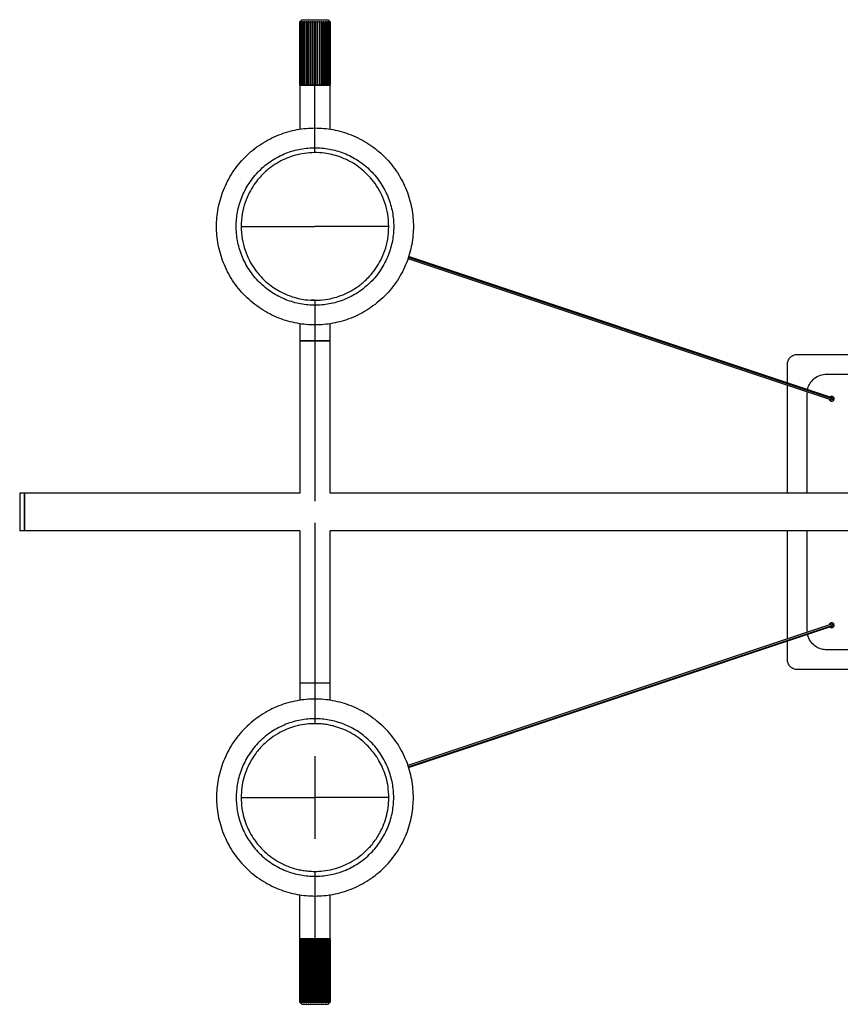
# Paper-space layout '_Posterior' of a CAD drawing. Header units: millimetres. Extents: x 81 to 1281, y -234 to 266.
# Tile 1 of 4: x 81 to 498, y -234 to 266. Entities that reach past the tile are written whole.
import ezdxf

# ---------------------------------------------------------------- set-up
doc = ezdxf.new("R2010")
doc.units = ezdxf.units.MM

psp = doc.layouts.new('_Posterior')

# ---------------------------------------------------------------- linework, layer by layer
at = {"color": 7, "linetype": 'Continuous', "lineweight": 25}
for p, q in [((223.25, 264.89), (224.36, 266)), ((225.88, 232.79), (225.88, 265.11)), ((226.76, 232.79), (226.76, 265.11)), ((227.73, 232.79), (227.73, 265.11)), ((228.78, 232.79), (228.78, 265.11)), ((229.88, 232.79), (229.88, 265.11)), ((231, 198.48), (231, 265.11)), ((232.12, 232.79), (232.12, 265.11)), ((233.22, 232.79), (233.22, 265.11)), ((234.27, 232.79), (234.27, 265.11)), ((235.24, 232.79), (235.24, 265.11)), ((236.12, 232.79), (236.12, 265.11)), ((238.75, 264.89), (237.64, 266)), ((223.25, 264.89), (223.25, 210.31)), ((223.26, 264.89), (223.26, 232.79)), ((223.29, 232.79), (223.29, 264.89)), ((223.4, 264.89), (223.4, 232.79)), ((223.5, 232.79), (223.5, 264.89)), ((223.71, 264.89), (223.71, 232.79)), ((223.87, 232.79), (223.87, 264.89)), ((224.18, 264.89), (224.18, 232.79)), ((224.4, 232.79), (224.4, 264.89)), ((224.81, 264.89), (224.81, 232.79)), ((225.08, 232.79), (225.08, 264.89)), ((225.57, 264.89), (225.57, 232.79)), ((225.89, 232.79), (225.89, 264.89)), ((226.46, 264.89), (226.46, 232.79)), ((226.82, 232.79), (226.82, 264.89)), ((227.44, 264.89), (227.44, 232.79)), ((227.84, 232.79), (227.84, 264.89)), ((228.51, 264.89), (228.51, 232.79)), ((228.93, 232.79), (228.93, 264.89)), ((229.63, 264.89), (229.63, 232.79)), ((230.06, 232.79), (230.06, 264.89)), ((230.78, 264.89), (230.78, 232.79)), ((231.22, 232.79), (231.22, 264.89)), ((231.94, 264.89), (231.94, 232.79)), ((232.37, 232.79), (232.37, 264.89)), ((233.07, 264.89), (233.07, 232.79)), ((233.49, 232.79), (233.49, 264.89)), ((234.16, 264.89), (234.16, 232.79)), ((234.56, 232.79), (234.56, 264.89)), ((235.18, 264.89), (235.18, 232.79)), ((235.54, 232.79), (235.54, 264.89)), ((236.11, 264.89), (236.11, 232.79)), ((236.43, 232.79), (236.43, 264.89)), ((236.92, 264.89), (236.92, 232.79)), ((237.19, 232.79), (237.19, 264.89)), ((237.6, 264.89), (237.6, 232.79)), ((237.82, 232.79), (237.82, 264.89)), ((238.13, 264.89), (238.13, 232.79)), ((238.29, 232.79), (238.29, 264.89)), ((238.5, 264.89), (238.5, 232.79)), ((238.6, 232.79), (238.6, 264.89)), ((238.71, 264.89), (238.71, 232.79)), ((238.74, 232.79), (238.74, 264.89)), ((238.75, 210.31), (238.75, 264.89)), ((223.25, 232.79), (223.32, 232.79)), ((223.39, 232.79), (223.53, 232.79)), ((238.45, 232.79), (238.6, 232.79)), ((238.71, 232.79), (238.75, 232.79)), ((278.38, 145.36), (494, 73.49)), ((493.66, 73.97), (278.49, 145.7)), ((278.18, 144.75), (493.39, 73.01)), ((231, 123.5), (229.13, 123.64)), ((231, 123.52), (231, 21.49)), ((223.25, 111.69), (223.25, 25.5)), ((238.75, 25.5), (238.75, 111.69)), ((476, 96), (673.25, 96)), ((471, 81.53), (471, 91)), ((491, 86), (673.25, 86)), ((471, 25.5), (471, 80.48)), ((481, 76), (481.15, 77.09)), ((481, 25.5), (481, 76)), ((493.49, 73), (493.39, 73.02)), ((223.25, 25.5), (81, 25.5)), ((673.25, 25.5), (238.75, 25.5)), ((231, 10.51), (231, -91.5)), ((223.25, 6.5), (81, 6.5)), ((223.25, 6.5), (223.25, -79.69)), ((238.75, -79.69), (238.75, 6.5)), ((673.25, 6.5), (238.75, 6.5)), ((471, -48.48), (471, 6.5)), ((481, -44), (481, 6.5)), ((493.39, -41.01), (278.18, -112.75)), ((278.38, -113.36), (494, -41.49)), ((278.49, -113.7), (493.61, -41.99)), ((481.18, -45.08), (481, -44)), ((493.49, -41), (493.39, -41.02)), ((493.5, -40.25), (493.5, -41.03)), ((493.5, -42.75), (493.5, -42.02)), ((471, -59), (471, -49.52)), ((673.25, -54), (491, -54)), ((673.25, -64), (476, -64)), ((231, -108), (231, -150)), ((231, -166.47), (231, -233.11)), ((223.25, -232.89), (223.25, -178.31)), ((238.75, -232.89), (238.75, -178.31)), ((223.29, -200.79), (223.25, -200.79)), ((223.26, -232.89), (223.26, -200.79)), ((223.29, -200.79), (223.29, -232.89)), ((223.53, -200.79), (223.39, -200.79)), ((223.4, -232.89), (223.4, -200.79)), ((223.5, -200.79), (223.5, -232.89)), ((223.71, -232.89), (223.71, -200.79)), ((223.87, -200.79), (223.87, -232.89)), ((224.18, -232.89), (224.18, -200.79)), ((224.4, -200.79), (224.4, -232.89)), ((224.81, -232.89), (224.81, -200.79)), ((225.08, -200.79), (225.08, -232.89)), ((225.57, -232.89), (225.57, -200.79)), ((225.88, -200.79), (225.88, -233.11)), ((225.89, -200.79), (225.89, -232.89)), ((226.46, -232.89), (226.46, -200.79)), ((226.76, -200.79), (226.76, -233.11)), ((226.82, -200.79), (226.82, -232.89)), ((227.44, -232.89), (227.44, -200.79)), ((227.73, -200.79), (227.73, -233.11)), ((227.84, -200.79), (227.84, -232.89)), ((228.51, -232.89), (228.51, -200.79)), ((228.78, -200.79), (228.78, -233.11)), ((228.93, -200.79), (228.93, -232.89)), ((229.63, -232.89), (229.63, -200.79)), ((229.88, -200.79), (229.88, -233.11)), ((230.06, -200.79), (230.06, -232.89)), ((230.78, -232.89), (230.78, -200.79)), ((231.22, -200.79), (231.22, -232.89)), ((231.94, -232.89), (231.94, -200.79)), ((232.12, -200.79), (232.12, -233.11)), ((232.37, -200.79), (232.37, -232.89)), ((233.07, -232.89), (233.07, -200.79)), ((233.22, -200.79), (233.22, -233.11)), ((233.49, -200.79), (233.49, -232.89)), ((234.16, -232.89), (234.16, -200.79)), ((234.27, -200.79), (234.27, -233.11)), ((234.56, -200.79), (234.56, -232.89)), ((235.18, -232.89), (235.18, -200.79)), ((235.24, -200.79), (235.24, -233.11)), ((235.54, -200.79), (235.54, -232.89)), ((236.11, -232.89), (236.11, -200.79)), ((236.12, -200.79), (236.12, -233.11)), ((236.14, -200.79), (236.12, -200.79)), ((236.43, -200.79), (236.43, -232.89)), ((236.92, -232.89), (236.92, -200.79)), ((237.19, -200.79), (237.19, -232.89)), ((237.6, -232.89), (237.6, -200.79)), ((237.82, -200.79), (237.82, -232.89)), ((238.13, -232.89), (238.13, -200.79)), ((238.29, -200.79), (238.29, -232.89)), ((238.6, -200.79), (238.45, -200.79)), ((238.5, -232.89), (238.5, -200.79)), ((238.6, -200.79), (238.6, -232.89)), ((238.75, -200.79), (238.67, -200.79)), ((238.71, -232.89), (238.71, -200.79)), ((238.74, -200.79), (238.74, -232.89)), ((223.25, -232.89), (224.36, -234)), ((238.75, -232.89), (237.64, -234))]:
    psp.add_line(p, q, dxfattribs=at)
at = {"color": 7, "linetype": 'Continuous', "lineweight": 25, "flags": 128}
for points in [[(193.5, 161), (193.5, 161)], [(193.5, -129), (193.5, -129)]]:
    psp.add_lwpolyline(points, dxfattribs=at)
at = {"color": 7, "linetype": 'Continuous', "lineweight": 25}
for points in [[(223.26, 264.89), (223.34, 264.97), (223.41, 265.04), (223.49, 265.11)], [(223.49, 265.11), (223.43, 265.04), (223.36, 264.97), (223.29, 264.89)], [(223.4, 264.89), (223.49, 264.97), (223.57, 265.04), (223.66, 265.11)], [(223.66, 265.11), (223.61, 265.04), (223.55, 264.97), (223.5, 264.89)], [(223.71, 264.89), (223.8, 264.97), (223.9, 265.04), (223.99, 265.11)], [(223.99, 265.11), (223.95, 265.04), (223.91, 264.97), (223.87, 264.89)], [(224.18, 264.89), (224.28, 264.97), (224.38, 265.04), (224.48, 265.11)], [(224.48, 265.11), (224.45, 265.04), (224.43, 264.97), (224.4, 264.89)], [(224.81, 264.89), (224.91, 264.97), (225.01, 265.04), (225.11, 265.11)], [(225.11, 265.11), (225.1, 265.04), (225.09, 264.97), (225.08, 264.89)], [(225.57, 264.89), (225.67, 264.97), (225.78, 265.04), (225.88, 265.11)], [(225.88, 265.11), (225.88, 265.04), (225.89, 264.97), (225.89, 264.89)], [(226.46, 264.89), (226.56, 264.97), (226.66, 265.04), (226.76, 265.11)], [(226.76, 265.11), (226.78, 265.04), (226.8, 264.97), (226.82, 264.89)], [(227.44, 264.89), (227.54, 264.97), (227.64, 265.04), (227.73, 265.11)], [(227.73, 265.11), (227.77, 265.04), (227.8, 264.97), (227.84, 264.89)], [(228.51, 264.89), (228.6, 264.97), (228.69, 265.04), (228.78, 265.11)], [(228.78, 265.11), (228.83, 265.04), (228.88, 264.97), (228.93, 264.89)], [(229.63, 264.89), (229.71, 264.97), (229.79, 265.04), (229.88, 265.11)], [(229.88, 265.11), (229.94, 265.04), (230, 264.97), (230.06, 264.89)], [(230.78, 264.89), (230.85, 264.97), (230.93, 265.04), (231, 265.11)], [(231, 265.11), (231.07, 265.04), (231.15, 264.97), (231.22, 264.89)], [(231.94, 264.89), (232, 264.97), (232.06, 265.04), (232.12, 265.11)], [(232.12, 265.11), (232.21, 265.04), (232.29, 264.97), (232.37, 264.89)], [(233.07, 264.89), (233.12, 264.97), (233.17, 265.04), (233.22, 265.11)], [(233.22, 265.11), (233.31, 265.04), (233.4, 264.97), (233.49, 264.89)], [(234.16, 264.89), (234.2, 264.97), (234.23, 265.04), (234.27, 265.11)], [(234.27, 265.11), (234.36, 265.04), (234.46, 264.97), (234.56, 264.89)], [(235.18, 264.89), (235.2, 264.97), (235.22, 265.04), (235.24, 265.11)], [(235.24, 265.11), (235.34, 265.04), (235.44, 264.97), (235.54, 264.89)], [(236.11, 264.89), (236.11, 264.97), (236.12, 265.04), (236.12, 265.11)], [(236.12, 265.11), (236.22, 265.04), (236.33, 264.97), (236.43, 264.89)], [(236.89, 265.11), (236.99, 265.04), (237.09, 264.97), (237.19, 264.89)], [(236.92, 264.89), (236.91, 264.97), (236.9, 265.04), (236.89, 265.11)], [(237.52, 265.11), (237.62, 265.04), (237.72, 264.97), (237.82, 264.89)], [(237.6, 264.89), (237.57, 264.97), (237.55, 265.04), (237.52, 265.11)], [(238.01, 265.11), (238.1, 265.04), (238.2, 264.97), (238.29, 264.89)], [(238.13, 264.89), (238.09, 264.97), (238.05, 265.04), (238.01, 265.11)], [(238.34, 265.11), (238.43, 265.04), (238.51, 264.97), (238.6, 264.89)], [(238.5, 264.89), (238.45, 264.97), (238.39, 265.04), (238.34, 265.11)], [(238.51, 265.11), (238.59, 265.04), (238.66, 264.97), (238.74, 264.89)], [(238.71, 264.89), (238.64, 264.97), (238.57, 265.04), (238.51, 265.11)], [(223.25, 264.89), (223.25, 264.89), (223.25, 264.89), (223.26, 264.89)], [(223.29, 264.89), (223.32, 264.89), (223.35, 264.89), (223.4, 264.89)], [(223.5, 264.89), (223.56, 264.89), (223.63, 264.89), (223.71, 264.89)], [(223.87, 264.89), (223.96, 264.89), (224.07, 264.89), (224.18, 264.89)], [(224.4, 264.89), (224.53, 264.89), (224.66, 264.89), (224.81, 264.89)], [(225.08, 264.89), (225.23, 264.89), (225.4, 264.89), (225.57, 264.89)], [(225.89, 264.89), (226.07, 264.89), (226.26, 264.89), (226.46, 264.89)], [(226.82, 264.89), (227.02, 264.89), (227.23, 264.89), (227.44, 264.89)], [(227.84, 264.89), (228.06, 264.89), (228.28, 264.89), (228.51, 264.89)], [(228.93, 264.89), (229.16, 264.89), (229.39, 264.89), (229.63, 264.89)], [(230.06, 264.89), (230.3, 264.89), (230.54, 264.89), (230.78, 264.89)], [(231.22, 264.89), (231.46, 264.89), (231.7, 264.89), (231.94, 264.89)], [(232.37, 264.89), (232.61, 264.89), (232.84, 264.89), (233.07, 264.89)], [(233.49, 264.89), (233.72, 264.89), (233.94, 264.89), (234.16, 264.89)], [(234.56, 264.89), (234.77, 264.89), (234.98, 264.89), (235.18, 264.89)], [(235.54, 264.89), (235.74, 264.89), (235.93, 264.89), (236.11, 264.89)], [(236.43, 264.89), (236.6, 264.89), (236.77, 264.89), (236.92, 264.89)], [(237.19, 264.89), (237.34, 264.89), (237.47, 264.89), (237.6, 264.89)], [(237.82, 264.89), (237.93, 264.89), (238.04, 264.89), (238.13, 264.89)], [(238.29, 264.89), (238.37, 264.89), (238.44, 264.89), (238.5, 264.89)], [(238.6, 264.89), (238.65, 264.89), (238.68, 264.89), (238.71, 264.89)], [(238.74, 264.89), (238.75, 264.89), (238.75, 264.89), (238.75, 264.89)], [(223.4, 232.79), (223.35, 232.79), (223.32, 232.79), (223.29, 232.79)], [(223.71, 232.79), (223.63, 232.79), (223.56, 232.79), (223.5, 232.79)], [(224.18, 232.79), (224.07, 232.79), (223.96, 232.79), (223.87, 232.79)], [(224.81, 232.79), (224.66, 232.79), (224.53, 232.79), (224.4, 232.79)], [(225.57, 232.79), (225.4, 232.79), (225.23, 232.79), (225.08, 232.79)], [(226.46, 232.79), (226.26, 232.79), (226.07, 232.79), (225.89, 232.79)], [(227.44, 232.79), (227.23, 232.79), (227.02, 232.79), (226.82, 232.79)], [(228.51, 232.79), (228.28, 232.79), (228.06, 232.79), (227.84, 232.79)], [(229.63, 232.79), (229.39, 232.79), (229.16, 232.79), (228.93, 232.79)], [(230.78, 232.79), (230.54, 232.79), (230.3, 232.79), (230.06, 232.79)], [(231.94, 232.79), (231.7, 232.79), (231.46, 232.79), (231.22, 232.79)], [(233.07, 232.79), (232.84, 232.79), (232.61, 232.79), (232.37, 232.79)], [(234.16, 232.79), (233.94, 232.79), (233.72, 232.79), (233.49, 232.79)], [(235.18, 232.79), (234.98, 232.79), (234.77, 232.79), (234.56, 232.79)], [(236.11, 232.79), (235.93, 232.79), (235.74, 232.79), (235.54, 232.79)], [(236.92, 232.79), (236.77, 232.79), (236.6, 232.79), (236.43, 232.79)], [(237.6, 232.79), (237.47, 232.79), (237.34, 232.79), (237.19, 232.79)], [(238.13, 232.79), (238.04, 232.79), (237.93, 232.79), (237.82, 232.79)], [(238.5, 232.79), (238.44, 232.79), (238.37, 232.79), (238.29, 232.79)], [(238.71, 232.79), (238.68, 232.79), (238.65, 232.79), (238.6, 232.79)], [(223.4, -200.79), (223.35, -200.79), (223.32, -200.79), (223.29, -200.79)], [(223.71, -200.79), (223.63, -200.79), (223.56, -200.79), (223.5, -200.79)], [(224.18, -200.79), (224.07, -200.79), (223.96, -200.79), (223.87, -200.79)], [(224.81, -200.79), (224.66, -200.79), (224.53, -200.79), (224.4, -200.79)], [(225.57, -200.79), (225.4, -200.79), (225.23, -200.79), (225.08, -200.79)], [(226.46, -200.79), (226.26, -200.79), (226.07, -200.79), (225.89, -200.79)], [(227.44, -200.79), (227.23, -200.79), (227.02, -200.79), (226.82, -200.79)], [(228.51, -200.79), (228.28, -200.79), (228.06, -200.79), (227.84, -200.79)], [(229.63, -200.79), (229.39, -200.79), (229.16, -200.79), (228.93, -200.79)], [(230.78, -200.79), (230.54, -200.79), (230.3, -200.79), (230.06, -200.79)], [(231.94, -200.79), (231.7, -200.79), (231.46, -200.79), (231.22, -200.79)], [(233.07, -200.79), (232.84, -200.79), (232.61, -200.79), (232.37, -200.79)], [(234.16, -200.79), (233.94, -200.79), (233.72, -200.79), (233.49, -200.79)], [(235.18, -200.79), (234.98, -200.79), (234.77, -200.79), (234.56, -200.79)], [(236.11, -200.79), (235.93, -200.79), (235.74, -200.79), (235.54, -200.79)], [(236.92, -200.79), (236.77, -200.79), (236.6, -200.79), (236.43, -200.79)], [(237.6, -200.79), (237.47, -200.79), (237.34, -200.79), (237.19, -200.79)], [(238.13, -200.79), (238.04, -200.79), (237.93, -200.79), (237.82, -200.79)], [(238.5, -200.79), (238.44, -200.79), (238.37, -200.79), (238.29, -200.79)], [(238.71, -200.79), (238.68, -200.79), (238.65, -200.79), (238.6, -200.79)], [(223.25, -232.89), (223.25, -232.89), (223.25, -232.89), (223.26, -232.89)], [(223.26, -232.89), (223.34, -232.97), (223.41, -233.04), (223.49, -233.11)], [(223.49, -233.11), (223.43, -233.04), (223.36, -232.97), (223.29, -232.89)], [(223.29, -232.89), (223.32, -232.89), (223.35, -232.89), (223.4, -232.89)], [(223.4, -232.89), (223.49, -232.97), (223.57, -233.04), (223.66, -233.11)], [(223.66, -233.11), (223.61, -233.04), (223.55, -232.97), (223.5, -232.89)], [(223.5, -232.89), (223.56, -232.89), (223.63, -232.89), (223.71, -232.89)], [(223.71, -232.89), (223.8, -232.97), (223.9, -233.04), (223.99, -233.11)], [(223.99, -233.11), (223.95, -233.04), (223.91, -232.97), (223.87, -232.89)], [(223.87, -232.89), (223.96, -232.89), (224.07, -232.89), (224.18, -232.89)], [(224.18, -232.89), (224.28, -232.97), (224.38, -233.04), (224.48, -233.11)], [(224.48, -233.11), (224.45, -233.04), (224.43, -232.97), (224.4, -232.89)], [(224.4, -232.89), (224.53, -232.89), (224.66, -232.89), (224.81, -232.89)], [(224.81, -232.89), (224.91, -232.97), (225.01, -233.04), (225.11, -233.11)], [(225.11, -233.11), (225.1, -233.04), (225.09, -232.97), (225.08, -232.89)], [(225.08, -232.89), (225.23, -232.89), (225.4, -232.89), (225.57, -232.89)], [(225.57, -232.89), (225.67, -232.97), (225.78, -233.04), (225.88, -233.11)], [(225.88, -233.11), (225.88, -233.04), (225.89, -232.97), (225.89, -232.89)], [(225.89, -232.89), (226.07, -232.89), (226.26, -232.89), (226.46, -232.89)], [(226.46, -232.89), (226.56, -232.97), (226.66, -233.04), (226.76, -233.11)], [(226.76, -233.11), (226.78, -233.04), (226.8, -232.97), (226.82, -232.89)], [(226.82, -232.89), (227.02, -232.89), (227.23, -232.89), (227.44, -232.89)], [(227.44, -232.89), (227.54, -232.97), (227.64, -233.04), (227.73, -233.11)], [(227.73, -233.11), (227.77, -233.04), (227.8, -232.97), (227.84, -232.89)], [(227.84, -232.89), (228.06, -232.89), (228.28, -232.89), (228.51, -232.89)], [(228.51, -232.89), (228.6, -232.97), (228.69, -233.04), (228.78, -233.11)], [(228.78, -233.11), (228.83, -233.04), (228.88, -232.97), (228.93, -232.89)], [(228.93, -232.89), (229.16, -232.89), (229.39, -232.89), (229.63, -232.89)], [(229.63, -232.89), (229.71, -232.97), (229.79, -233.04), (229.88, -233.11)], [(229.88, -233.11), (229.94, -233.04), (230, -232.97), (230.06, -232.89)], [(230.06, -232.89), (230.3, -232.89), (230.54, -232.89), (230.78, -232.89)], [(230.78, -232.89), (230.85, -232.97), (230.93, -233.04), (231, -233.11)], [(231, -233.11), (231.07, -233.04), (231.15, -232.97), (231.22, -232.89)], [(231.22, -232.89), (231.46, -232.89), (231.7, -232.89), (231.94, -232.89)], [(231.94, -232.89), (232, -232.97), (232.06, -233.04), (232.12, -233.11)], [(232.12, -233.11), (232.21, -233.04), (232.29, -232.97), (232.37, -232.89)], [(232.37, -232.89), (232.61, -232.89), (232.84, -232.89), (233.07, -232.89)], [(233.07, -232.89), (233.12, -232.97), (233.17, -233.04), (233.22, -233.11)], [(233.22, -233.11), (233.31, -233.04), (233.4, -232.97), (233.49, -232.89)], [(233.49, -232.89), (233.72, -232.89), (233.94, -232.89), (234.16, -232.89)], [(234.16, -232.89), (234.2, -232.97), (234.23, -233.04), (234.27, -233.11)], [(234.27, -233.11), (234.36, -233.04), (234.46, -232.97), (234.56, -232.89)], [(234.56, -232.89), (234.77, -232.89), (234.98, -232.89), (235.18, -232.89)], [(235.18, -232.89), (235.2, -232.97), (235.22, -233.04), (235.24, -233.11)], [(235.24, -233.11), (235.34, -233.04), (235.44, -232.97), (235.54, -232.89)], [(235.54, -232.89), (235.74, -232.89), (235.93, -232.89), (236.11, -232.89)], [(236.11, -232.89), (236.11, -232.97), (236.12, -233.04), (236.12, -233.11)], [(236.12, -233.11), (236.22, -233.04), (236.33, -232.97), (236.43, -232.89)], [(236.43, -232.89), (236.6, -232.89), (236.77, -232.89), (236.92, -232.89)], [(236.92, -232.89), (236.91, -232.97), (236.9, -233.04), (236.89, -233.11)], [(236.89, -233.11), (236.99, -233.04), (237.09, -232.97), (237.19, -232.89)], [(237.19, -232.89), (237.34, -232.89), (237.47, -232.89), (237.6, -232.89)], [(237.6, -232.89), (237.57, -232.97), (237.55, -233.04), (237.52, -233.11)], [(237.52, -233.11), (237.62, -233.04), (237.72, -232.97), (237.82, -232.89)], [(237.82, -232.89), (237.93, -232.89), (238.04, -232.89), (238.13, -232.89)], [(238.13, -232.89), (238.09, -232.97), (238.05, -233.04), (238.01, -233.11)], [(238.01, -233.11), (238.1, -233.04), (238.2, -232.97), (238.29, -232.89)], [(238.29, -232.89), (238.37, -232.89), (238.44, -232.89), (238.5, -232.89)], [(238.5, -232.89), (238.45, -232.97), (238.39, -233.04), (238.34, -233.11)], [(238.34, -233.11), (238.43, -233.04), (238.51, -232.97), (238.6, -232.89)], [(238.71, -232.89), (238.64, -232.97), (238.57, -233.04), (238.51, -233.11)], [(238.51, -233.11), (238.59, -233.04), (238.66, -232.97), (238.74, -232.89)], [(238.6, -232.89), (238.65, -232.89), (238.68, -232.89), (238.71, -232.89)], [(238.74, -232.89), (238.75, -232.89), (238.75, -232.89), (238.75, -232.89)]]:
    psp.add_open_spline(points, degree=3, dxfattribs=at)
for points, knots in [([(224.36, 266), (224.36, 266), (224.39, 266), (224.54, 266), (224.66, 266), (224.99, 266), (225.19, 266), (225.69, 266), (225.98, 266), (226.63, 266), (226.99, 266), (227.74, 266), (228.15, 266), (228.96, 266), (229.38, 266), (230.2, 266), (230.61, 266), (231.39, 266), (231.8, 266), (232.62, 266), (233.04, 266), (233.85, 266), (234.26, 266), (235.01, 266), (235.37, 266), (236.02, 266), (236.31, 266), (236.81, 266), (237.01, 266), (237.34, 266), (237.46, 266), (237.61, 266), (237.64, 266), (237.64, 266)], [0, 0, 0, 0, 0.0625, 0.0625, 0.125, 0.125, 0.1875, 0.1875, 0.25, 0.25, 0.3125, 0.3125, 0.375, 0.375, 0.4375, 0.4375, 0.5, 0.5, 0.5625, 0.5625, 0.625, 0.625, 0.6875, 0.6875, 0.75, 0.75, 0.8125, 0.8125, 0.875, 0.875, 0.9375, 0.9375, 1, 1, 1, 1]), ([(223.62, 232.79), (223.66, 232.79), (223.87, 232.79), (225.42, 232.79), (227.99, 232.79), (230.02, 232.79), (231, 232.79)], [0, 0, 0, 0, 0.093409, 0.403473, 0.713538, 1, 1, 1, 1]), ([(231, 232.79), (231.98, 232.79), (234.01, 232.79), (236.58, 232.79), (238.11, 232.79), (238.31, 232.79), (238.35, 232.79)], [0, 0, 0, 0, 0.2916313, 0.6072908, 0.9229502, 1, 1, 1, 1]), ([(231, 111), (228.05, 111), (225, 111.26), (218.81, 112.41), (215.67, 113.29), (209.52, 115.73), (206.5, 117.28), (200.78, 121.02), (198.09, 123.2), (193.2, 128.09), (191.02, 130.78), (187.28, 136.5), (185.73, 139.52), (183.29, 145.67), (182.41, 148.81), (181.26, 155), (181, 158.05), (181, 163.95), (181.26, 167), (182.41, 173.19), (183.29, 176.33), (185.73, 182.48), (187.28, 185.5), (191.02, 191.22), (193.2, 193.91), (198.09, 198.8), (200.78, 200.98), (206.5, 204.72), (209.52, 206.27), (215.67, 208.71), (218.81, 209.59), (225, 210.74), (228.05, 211), (231, 211)], [0, 0, 0, 0, 0.0625, 0.0625, 0.125, 0.125, 0.1875, 0.1875, 0.25, 0.25, 0.3125, 0.3125, 0.375, 0.375, 0.4375, 0.4375, 0.5, 0.5, 0.5625, 0.5625, 0.625, 0.625, 0.6875, 0.6875, 0.75, 0.75, 0.8125, 0.8125, 0.875, 0.875, 0.9375, 0.9375, 1, 1, 1, 1]), ([(231, 211), (233.95, 211), (237, 210.74), (243.19, 209.59), (246.33, 208.71), (252.48, 206.27), (255.5, 204.72), (261.22, 200.98), (263.91, 198.8), (268.8, 193.91), (270.98, 191.22), (274.72, 185.5), (276.27, 182.48), (278.71, 176.33), (279.59, 173.19), (280.74, 167), (281, 163.95), (281, 158.05), (280.74, 155), (279.59, 148.81), (278.71, 145.67), (276.27, 139.52), (274.72, 136.5), (270.98, 130.78), (268.8, 128.09), (263.91, 123.2), (261.22, 121.02), (255.5, 117.28), (252.48, 115.73), (246.33, 113.29), (243.19, 112.41), (237, 111.26), (233.95, 111), (231, 111)], [0, 0, 0, 0, 0.0625, 0.0625, 0.125, 0.125, 0.1875, 0.1875, 0.25, 0.25, 0.3125, 0.3125, 0.375, 0.375, 0.4375, 0.4375, 0.5, 0.5, 0.5625, 0.5625, 0.625, 0.625, 0.6875, 0.6875, 0.75, 0.75, 0.8125, 0.8125, 0.875, 0.875, 0.9375, 0.9375, 1, 1, 1, 1]), ([(231, 121), (228.64, 121), (226.2, 121.21), (221.25, 122.13), (218.74, 122.83), (213.81, 124.78), (211.4, 126.03), (206.82, 129.02), (204.67, 130.76), (200.76, 134.67), (199.02, 136.82), (196.03, 141.4), (194.78, 143.81), (192.83, 148.74), (192.13, 151.25), (191.21, 156.2), (191, 158.64), (191, 163.36), (191.21, 165.8), (192.13, 170.75), (192.83, 173.26), (194.78, 178.19), (196.03, 180.6), (199.02, 185.18), (200.76, 187.33), (204.67, 191.24), (206.82, 192.98), (211.4, 195.97), (213.81, 197.22), (218.74, 199.17), (221.25, 199.87), (226.2, 200.79), (228.64, 201), (231, 201)], [0, 0, 0, 0, 0.0625, 0.0625, 0.125, 0.125, 0.1875, 0.1875, 0.25, 0.25, 0.3125, 0.3125, 0.375, 0.375, 0.4375, 0.4375, 0.5, 0.5, 0.5625, 0.5625, 0.625, 0.625, 0.6875, 0.6875, 0.75, 0.75, 0.8125, 0.8125, 0.875, 0.875, 0.9375, 0.9375, 1, 1, 1, 1]), ([(231, 201), (233.36, 201), (235.8, 200.79), (240.75, 199.87), (243.26, 199.17), (248.19, 197.22), (250.6, 195.97), (255.18, 192.98), (257.33, 191.24), (261.24, 187.33), (262.98, 185.18), (265.97, 180.6), (267.22, 178.19), (269.17, 173.26), (269.87, 170.75), (270.79, 165.8), (271, 163.36), (271, 158.64), (270.79, 156.2), (269.87, 151.25), (269.17, 148.74), (267.22, 143.81), (265.97, 141.4), (262.98, 136.82), (261.24, 134.67), (257.33, 130.76), (255.18, 129.02), (250.6, 126.03), (248.19, 124.78), (243.26, 122.83), (240.75, 122.13), (235.8, 121.21), (233.36, 121), (231, 121)], [0, 0, 0, 0, 0.0625, 0.0625, 0.125, 0.125, 0.1875, 0.1875, 0.25, 0.25, 0.3125, 0.3125, 0.375, 0.375, 0.4375, 0.4375, 0.5, 0.5, 0.5625, 0.5625, 0.625, 0.625, 0.6875, 0.6875, 0.75, 0.75, 0.8125, 0.8125, 0.875, 0.875, 0.9375, 0.9375, 1, 1, 1, 1]), ([(268.5, 161), (268.4, 163.1), (268.2, 167.18), (266.68, 172.99), (264.48, 178.19), (261.7, 182.74), (258.54, 186.61), (255.14, 189.81), (251.65, 192.39), (247.85, 194.6), (243.83, 196.33), (239.72, 197.54), (235.43, 198.33), (230.78, 198.62), (225.77, 198.24), (221.09, 197.27), (216.72, 195.77), (212.65, 193.8), (209.45, 191.76), (206.89, 189.76), (204.72, 187.82), (202.33, 185.27), (199.83, 182.01), (197.43, 177.96), (195.35, 173.06), (193.82, 167.32), (193.61, 163.17), (193.5, 161)], [0, 0, 0, 0, 0.0538404, 0.1047626, 0.1527803, 0.1979106, 0.2401739, 0.2795956, 0.3162071, 0.3500477, 0.3909321, 0.4271465, 0.4592405, 0.5044379, 0.5470932, 0.5873637, 0.6257424, 0.6638596, 0.7019291, 0.721748, 0.7461756, 0.7757144, 0.8103627, 0.8501182, 0.8949782, 0.9449399, 1, 1, 1, 1]), ([(193.5, 161), (193.5, 161), (193.5, 161), (193.5, 161), (193.5, 161), (193.51, 161), (193.48, 161), (193.5, 161), (193.5, 161)], [0, 0, 0, 0, 0.558386, 0.804076, 0.868424, 0.932771, 0.997119, 1, 1, 1, 1]), ([(193.5, 161), (193.6, 158.9), (193.8, 154.82), (195.32, 149.01), (197.52, 143.81), (200.3, 139.26), (203.46, 135.39), (206.86, 132.19), (210.34, 129.61), (214.14, 127.41), (218.15, 125.67), (222.25, 124.46), (226.58, 123.67), (231.24, 123.38), (236.24, 123.76), (240.92, 124.74), (245.28, 126.23), (249.35, 128.2), (252.55, 130.24), (255.11, 132.24), (257.28, 134.18), (259.67, 136.73), (262.17, 139.99), (264.57, 144.04), (266.65, 148.94), (268.18, 154.68), (268.39, 158.83), (268.5, 161)], [0, 0, 0, 0, 0.053933, 0.105012, 0.153238, 0.198615, 0.241143, 0.280828, 0.317673, 0.351685, 0.392628, 0.428579, 0.459982, 0.504407, 0.546729, 0.586945, 0.625361, 0.663517, 0.701626, 0.721465, 0.745917, 0.775486, 0.81017, 0.849966, 0.894871, 0.944884, 1, 1, 1, 1]), ([(193.5, 161), (193.5, 161), (193.5, 161), (193.5, 161), (193.5, 161), (193.5, 161), (193.5, 161), (193.5, 161), (193.5, 161), (193.5, 161), (193.5, 161), (193.5, 161), (193.5, 161), (193.5, 161), (193.51, 161), (193.52, 161), (193.56, 161), (193.6, 161), (193.73, 161), (193.81, 161), (193.99, 161), (194.09, 161), (194.3, 161), (194.4, 161), (194.5, 161), (194.5, 161), (194.5, 161), (194.5, 161), (194.5, 161), (194.51, 161), (194.53, 161), (194.61, 161), (194.82, 161), (195.26, 161), (196.15, 161), (197.93, 161), (201.5, 161), (212.69, 161), (222.86, 161), (231, 161)], [0, 0, 0, 0, 0.015625, 0.019531, 0.021484, 0.022461, 0.022949, 0.023071, 0.023071, 0.023193, 0.023193, 0.023437, 0.03125, 0.0625, 0.0625, 0.125, 0.125, 0.25, 0.25, 0.375, 0.375, 0.5, 0.5, 0.625, 0.625, 0.625977, 0.626221, 0.626221, 0.626343, 0.626343, 0.626465, 0.626953, 0.628906, 0.632812, 0.640625, 0.65625, 0.6875, 0.75, 1, 1, 1, 1]), ([(268.5, 161), (268.5, 161), (268.5, 161), (268.5, 161), (268.5, 161), (268.5, 161), (268.5, 161), (268.5, 161), (268.5, 161), (268.5, 161), (268.5, 161), (268.5, 161), (268.5, 161), (268.5, 161), (268.49, 161), (268.48, 161), (268.44, 161), (268.38, 161), (268.22, 161), (268.12, 161), (267.9, 161), (267.77, 161), (267.62, 161), (267.59, 161), (267.55, 161), (267.53, 161), (267.51, 161), (267.51, 161), (267.5, 161), (267.5, 161), (267.5, 161), (267.5, 161), (267.5, 161), (267.5, 161), (267.5, 161), (267.2, 161), (264.53, 161), (252.37, 161), (240.5, 161), (231, 161)], [0, 0, 0, 0, 0.125, 0.15625, 0.160156, 0.162109, 0.162598, 0.162598, 0.162842, 0.162842, 0.163086, 0.164062, 0.171875, 0.1875, 0.1875, 0.25, 0.25, 0.375, 0.375, 0.5, 0.5, 0.625, 0.625, 0.65625, 0.65625, 0.671875, 0.675781, 0.677734, 0.678711, 0.679199, 0.679443, 0.679565, 0.679626, 0.679626, 0.679687, 0.679687, 0.6875, 0.75, 1, 1, 1, 1]), ([(268.5, 161), (268.5, 161), (268.5, 161), (268.5, 161), (268.5, 161), (268.49, 161), (268.52, 161), (268.5, 161), (268.49, 161)], [0, 0, 0, 0, 0.556563, 0.801451, 0.865589, 0.929726, 0.993863, 1, 1, 1, 1]), ([(223.25, 103), (223.25, 103), (223.29, 103), (223.47, 103), (223.61, 103), (223.98, 103), (224.22, 103), (224.8, 103), (225.14, 103), (225.9, 103), (226.32, 103), (227.2, 103), (227.67, 103), (228.62, 103), (229.11, 103), (230.07, 103), (230.54, 103), (231, 103)], [0, 0, 0, 0, 0.125, 0.125, 0.25, 0.25, 0.375, 0.375, 0.5, 0.5, 0.625, 0.625, 0.75, 0.75, 0.875, 0.875, 1, 1, 1, 1]), ([(231, 103), (230.54, 103), (230.07, 103), (229.11, 103), (228.62, 103), (227.67, 103), (227.2, 103), (226.32, 103), (225.9, 103), (225.14, 103), (224.8, 103), (224.22, 103), (223.98, 103), (223.61, 103), (223.47, 103), (223.29, 103), (223.25, 103), (223.25, 103)], [0, 0, 0, 0, 0.125, 0.125, 0.25, 0.25, 0.375, 0.375, 0.5, 0.5, 0.625, 0.625, 0.75, 0.75, 0.875, 0.875, 1, 1, 1, 1]), ([(231, 103), (231.46, 103), (231.93, 103), (232.89, 103), (233.38, 103), (234.33, 103), (234.8, 103), (235.68, 103), (236.1, 103), (236.86, 103), (237.2, 103), (237.78, 103), (238.02, 103), (238.39, 103), (238.53, 103), (238.71, 103), (238.75, 103), (238.75, 103)], [0, 0, 0, 0, 0.125, 0.125, 0.25, 0.25, 0.375, 0.375, 0.5, 0.5, 0.625, 0.625, 0.75, 0.75, 0.875, 0.875, 1, 1, 1, 1]), ([(238.75, 103), (238.75, 103), (238.71, 103), (238.53, 103), (238.39, 103), (238.02, 103), (237.78, 103), (237.2, 103), (236.86, 103), (236.1, 103), (235.68, 103), (234.8, 103), (234.33, 103), (233.38, 103), (232.89, 103), (231.93, 103), (231.46, 103), (231, 103)], [0, 0, 0, 0, 0.125, 0.125, 0.25, 0.25, 0.375, 0.375, 0.5, 0.5, 0.625, 0.625, 0.75, 0.75, 0.875, 0.875, 1, 1, 1, 1]), ([(471, 91), (471, 91.59), (471.11, 92.22), (471.47, 93.15), (471.63, 93.45), (472, 94.02), (472.22, 94.29), (472.71, 94.78), (472.98, 95), (473.55, 95.37), (473.85, 95.53), (474.78, 95.89), (475.41, 96), (476, 96)], [0, 0, 0, 0, 0.25, 0.25, 0.375, 0.375, 0.5, 0.5, 0.625, 0.625, 0.75, 0.75, 1, 1, 1, 1]), ([(481.3, 78.09), (481.32, 78.32), (481.46, 79.52), (482.55, 81.56), (484.64, 83.96), (487.6, 85.67), (489.89, 85.89), (491, 86)], [0, 0, 0, 0, 0.0506733, 0.2679568, 0.4934764, 0.7556744, 1, 1, 1, 1]), ([(492.27, 73.38), (492.29, 73.27), (492.32, 72.98), (492.6, 72.59), (493.02, 72.3), (493.34, 72.27), (493.5, 72.25)], [0, 0, 0, 0, 0.191333, 0.467906, 0.744479, 1, 1, 1, 1]), ([(493.5, 74.75), (493.35, 74.73), (493.02, 74.69), (492.69, 74.51), (492.59, 74.35), (492.58, 74.33)], [0, 0, 0, 0, 0.451927, 0.941089, 1, 1, 1, 1]), ([(494, 73.49), (494, 73.36), (493.94, 73.23), (493.75, 73.05), (493.62, 73), (493.49, 73)], [0, 0, 0, 0, 0.5, 0.5, 1, 1, 1, 1]), ([(493.5, 72.25), (493.65, 72.25), (493.81, 72.28), (494.11, 72.4), (494.26, 72.49), (494.51, 72.74), (494.6, 72.89), (494.72, 73.19), (494.75, 73.35), (494.75, 73.65), (494.72, 73.81), (494.6, 74.11), (494.51, 74.26), (494.26, 74.51), (494.11, 74.6), (493.81, 74.72), (493.65, 74.75), (493.5, 74.75)], [0, 0, 0, 0, 0.125, 0.125, 0.25, 0.25, 0.375, 0.375, 0.5, 0.5, 0.625, 0.625, 0.75, 0.75, 0.875, 0.875, 1, 1, 1, 1]), ([(493.66, 73.96), (493.68, 73.96), (493.77, 73.94), (493.89, 73.83), (493.99, 73.66), (494, 73.55), (494, 73.49)], [0, 0, 0, 0, 0.109692, 0.455365, 0.727722, 1, 1, 1, 1]), ([(81, 25.5), (81, 25.5), (81, 25.45), (81, 25.23), (81, 25.06), (81, 24.6), (81, 24.31), (81, 23.6), (81, 23.18), (81, 22.25), (81, 21.74), (81, 20.66), (81, 20.08), (81, 18.91), (81, 18.32), (81, 17.14), (81, 16.56), (81, 15.44), (81, 14.86), (81, 13.68), (81, 13.09), (81, 11.92), (81, 11.34), (81, 10.26), (81, 9.75), (81, 8.82), (81, 8.4), (81, 7.69), (81, 7.4), (81, 6.94), (81, 6.77), (81, 6.55), (81, 6.5), (81, 6.5)], [0, 0, 0, 0, 0.0625, 0.0625, 0.125, 0.125, 0.1875, 0.1875, 0.25, 0.25, 0.3125, 0.3125, 0.375, 0.375, 0.4375, 0.4375, 0.5, 0.5, 0.5625, 0.5625, 0.625, 0.625, 0.6875, 0.6875, 0.75, 0.75, 0.8125, 0.8125, 0.875, 0.875, 0.9375, 0.9375, 1, 1, 1, 1]), ([(81, 25.5), (81, 25.5), (81, 25.45), (81, 25.23), (81, 25.06), (81, 24.6), (81, 24.31), (81, 23.6), (81, 23.18), (81, 22.25), (81, 21.74), (81, 20.66), (81, 20.08), (81, 18.91), (81, 18.32), (81, 17.14), (81, 16.56), (81, 15.44), (81, 14.86), (81, 13.68), (81, 13.09), (81, 11.92), (81, 11.34), (81, 10.26), (81, 9.75), (81, 8.82), (81, 8.4), (81, 7.69), (81, 7.4), (81, 6.94), (81, 6.77), (81, 6.55), (81, 6.5), (81, 6.5)], [0, 0, 0, 0, 0.0625, 0.0625, 0.125, 0.125, 0.1875, 0.1875, 0.25, 0.25, 0.3125, 0.3125, 0.375, 0.375, 0.4375, 0.4375, 0.5, 0.5, 0.5625, 0.5625, 0.625, 0.625, 0.6875, 0.6875, 0.75, 0.75, 0.8125, 0.8125, 0.875, 0.875, 0.9375, 0.9375, 1, 1, 1, 1]), ([(83.5, 25.5), (83.5, 25.5), (83.5, 25.45), (83.5, 25.23), (83.5, 25.06), (83.5, 24.6), (83.5, 24.31), (83.5, 23.6), (83.5, 23.18), (83.5, 22.25), (83.5, 21.74), (83.5, 20.66), (83.5, 20.08), (83.5, 18.91), (83.5, 18.32), (83.5, 17.14), (83.5, 16.56), (83.5, 15.44), (83.5, 14.86), (83.5, 13.68), (83.5, 13.09), (83.5, 11.92), (83.5, 11.34), (83.5, 10.26), (83.5, 9.75), (83.5, 8.82), (83.5, 8.4), (83.5, 7.69), (83.5, 7.4), (83.5, 6.94), (83.5, 6.77), (83.5, 6.55), (83.5, 6.5), (83.5, 6.5)], [0, 0, 0, 0, 0.0625, 0.0625, 0.125, 0.125, 0.1875, 0.1875, 0.25, 0.25, 0.3125, 0.3125, 0.375, 0.375, 0.4375, 0.4375, 0.5, 0.5, 0.5625, 0.5625, 0.625, 0.625, 0.6875, 0.6875, 0.75, 0.75, 0.8125, 0.8125, 0.875, 0.875, 0.9375, 0.9375, 1, 1, 1, 1]), ([(83.5, 25.5), (83.5, 25.5), (83.5, 25.45), (83.5, 25.23), (83.5, 25.06), (83.5, 24.6), (83.5, 24.31), (83.5, 23.6), (83.5, 23.18), (83.5, 22.25), (83.5, 21.74), (83.5, 20.66), (83.5, 20.08), (83.5, 18.91), (83.5, 18.32), (83.5, 17.14), (83.5, 16.56), (83.5, 15.44), (83.5, 14.86), (83.5, 13.68), (83.5, 13.09), (83.5, 11.92), (83.5, 11.34), (83.5, 10.26), (83.5, 9.75), (83.5, 8.82), (83.5, 8.4), (83.5, 7.69), (83.5, 7.4), (83.5, 6.94), (83.5, 6.77), (83.5, 6.55), (83.5, 6.5), (83.5, 6.5)], [0, 0, 0, 0, 0.0625, 0.0625, 0.125, 0.125, 0.1875, 0.1875, 0.25, 0.25, 0.3125, 0.3125, 0.375, 0.375, 0.4375, 0.4375, 0.5, 0.5, 0.5625, 0.5625, 0.625, 0.625, 0.6875, 0.6875, 0.75, 0.75, 0.8125, 0.8125, 0.875, 0.875, 0.9375, 0.9375, 1, 1, 1, 1]), ([(83.5, 6.5), (83.5, 6.5), (83.5, 6.55), (83.5, 6.77), (83.5, 6.94), (83.5, 7.4), (83.5, 7.69), (83.5, 8.4), (83.5, 8.82), (83.5, 9.75), (83.5, 10.26), (83.5, 11.34), (83.5, 11.92), (83.5, 13.09), (83.5, 13.68), (83.5, 14.86), (83.5, 15.44), (83.5, 16.56), (83.5, 17.14), (83.5, 18.32), (83.5, 18.91), (83.5, 20.08), (83.5, 20.66), (83.5, 21.74), (83.5, 22.25), (83.5, 23.18), (83.5, 23.6), (83.5, 24.31), (83.5, 24.6), (83.5, 25.06), (83.5, 25.23), (83.5, 25.45), (83.5, 25.5), (83.5, 25.5)], [0, 0, 0, 0, 0.0625, 0.0625, 0.125, 0.125, 0.1875, 0.1875, 0.25, 0.25, 0.3125, 0.3125, 0.375, 0.375, 0.4375, 0.4375, 0.5, 0.5, 0.5625, 0.5625, 0.625, 0.625, 0.6875, 0.6875, 0.75, 0.75, 0.8125, 0.8125, 0.875, 0.875, 0.9375, 0.9375, 1, 1, 1, 1]), ([(493.5, -40.25), (493.34, -40.27), (493.02, -40.3), (492.6, -40.59), (492.32, -40.98), (492.29, -41.27), (492.27, -41.38)], [0, 0, 0, 0, 0.2555205, 0.5320939, 0.8086673, 1, 1, 1, 1]), ([(492.58, -42.33), (492.59, -42.35), (492.69, -42.51), (493.02, -42.69), (493.35, -42.73), (493.5, -42.75)], [0, 0, 0, 0, 0.060819, 0.548989, 1, 1, 1, 1]), ([(494, -41.49), (494, -41.36), (493.94, -41.23), (493.75, -41.05), (493.62, -41), (493.49, -41)], [0, 0, 0, 0, 0.5, 0.5, 1, 1, 1, 1]), ([(493.5, -42.75), (493.65, -42.75), (493.81, -42.72), (494.11, -42.6), (494.26, -42.51), (494.51, -42.26), (494.6, -42.11), (494.72, -41.81), (494.75, -41.65), (494.75, -41.35), (494.72, -41.19), (494.6, -40.89), (494.51, -40.74), (494.26, -40.49), (494.11, -40.4), (493.81, -40.28), (493.65, -40.25), (493.5, -40.25)], [0, 0, 0, 0, 0.125, 0.125, 0.25, 0.25, 0.375, 0.375, 0.5, 0.5, 0.625, 0.625, 0.75, 0.75, 0.875, 0.875, 1, 1, 1, 1]), ([(493.61, -41.98), (493.65, -41.97), (493.76, -41.95), (493.89, -41.83), (493.99, -41.66), (494, -41.55), (494, -41.49)], [0, 0, 0, 0, 0.169382, 0.49188, 0.745977, 1, 1, 1, 1]), ([(491, -54), (490.08, -53.92), (488.16, -53.77), (485.43, -52.49), (483.06, -50.33), (481.6, -48.03), (481.4, -46.47), (481.35, -46.08)], [0, 0, 0, 0, 0.204307, 0.424241, 0.651182, 0.913162, 1, 1, 1, 1]), ([(476, -64), (475.41, -64), (474.78, -63.89), (473.85, -63.53), (473.55, -63.37), (472.98, -63), (472.71, -62.78), (472.22, -62.29), (472, -62.02), (471.63, -61.45), (471.47, -61.15), (471.11, -60.22), (471, -59.59), (471, -59)], [0, 0, 0, 0, 0.25, 0.25, 0.375, 0.375, 0.5, 0.5, 0.625, 0.625, 0.75, 0.75, 1, 1, 1, 1]), ([(231, -71), (230.54, -71), (230.07, -71), (229.11, -71), (228.62, -71), (227.67, -71), (227.2, -71), (226.32, -71), (225.9, -71), (225.14, -71), (224.8, -71), (224.22, -71), (223.98, -71), (223.61, -71), (223.47, -71), (223.29, -71), (223.25, -71), (223.25, -71)], [0, 0, 0, 0, 0.125, 0.125, 0.25, 0.25, 0.375, 0.375, 0.5, 0.5, 0.625, 0.625, 0.75, 0.75, 0.875, 0.875, 1, 1, 1, 1]), ([(231, -71), (230.54, -71), (230.07, -71), (229.11, -71), (228.62, -71), (227.67, -71), (227.2, -71), (226.32, -71), (225.9, -71), (225.14, -71), (224.8, -71), (224.22, -71), (223.98, -71), (223.61, -71), (223.47, -71), (223.29, -71), (223.25, -71), (223.25, -71)], [0, 0, 0, 0, 0.125, 0.125, 0.25, 0.25, 0.375, 0.375, 0.5, 0.5, 0.625, 0.625, 0.75, 0.75, 0.875, 0.875, 1, 1, 1, 1]), ([(238.75, -71), (238.75, -71), (238.71, -71), (238.53, -71), (238.39, -71), (238.02, -71), (237.78, -71), (237.2, -71), (236.86, -71), (236.1, -71), (235.68, -71), (234.8, -71), (234.33, -71), (233.38, -71), (232.89, -71), (231.93, -71), (231.46, -71), (231, -71)], [0, 0, 0, 0, 0.125, 0.125, 0.25, 0.25, 0.375, 0.375, 0.5, 0.5, 0.625, 0.625, 0.75, 0.75, 0.875, 0.875, 1, 1, 1, 1]), ([(238.75, -71), (238.75, -71), (238.71, -71), (238.53, -71), (238.39, -71), (238.02, -71), (237.78, -71), (237.2, -71), (236.86, -71), (236.1, -71), (235.68, -71), (234.8, -71), (234.33, -71), (233.38, -71), (232.89, -71), (231.93, -71), (231.46, -71), (231, -71)], [0, 0, 0, 0, 0.125, 0.125, 0.25, 0.25, 0.375, 0.375, 0.5, 0.5, 0.625, 0.625, 0.75, 0.75, 0.875, 0.875, 1, 1, 1, 1]), ([(231, -79), (228.05, -79), (225, -79.26), (218.81, -80.41), (215.67, -81.29), (209.52, -83.73), (206.5, -85.28), (200.78, -89.02), (198.09, -91.2), (193.2, -96.09), (191.02, -98.78), (187.28, -104.5), (185.73, -107.52), (183.29, -113.67), (182.41, -116.81), (181.26, -123), (181, -126.05), (181, -131.95), (181.26, -135), (182.41, -141.19), (183.29, -144.33), (185.73, -150.48), (187.28, -153.5), (191.02, -159.22), (193.2, -161.91), (198.09, -166.8), (200.78, -168.98), (206.5, -172.72), (209.52, -174.27), (215.67, -176.71), (218.81, -177.59), (225, -178.74), (228.05, -179), (231, -179)], [0, 0, 0, 0, 0.0625, 0.0625, 0.125, 0.125, 0.1875, 0.1875, 0.25, 0.25, 0.3125, 0.3125, 0.375, 0.375, 0.4375, 0.4375, 0.5, 0.5, 0.5625, 0.5625, 0.625, 0.625, 0.6875, 0.6875, 0.75, 0.75, 0.8125, 0.8125, 0.875, 0.875, 0.9375, 0.9375, 1, 1, 1, 1]), ([(231, -179), (233.95, -179), (237, -178.74), (243.19, -177.59), (246.33, -176.71), (252.48, -174.27), (255.5, -172.72), (261.22, -168.98), (263.91, -166.8), (268.8, -161.91), (270.98, -159.22), (274.72, -153.5), (276.27, -150.48), (278.71, -144.33), (279.59, -141.19), (280.74, -135), (281, -131.95), (281, -126.05), (280.74, -123), (279.59, -116.81), (278.71, -113.67), (276.27, -107.52), (274.72, -104.5), (270.98, -98.78), (268.8, -96.09), (263.91, -91.2), (261.22, -89.02), (255.5, -85.28), (252.48, -83.73), (246.33, -81.29), (243.19, -80.41), (237, -79.26), (233.95, -79), (231, -79)], [0, 0, 0, 0, 0.0625, 0.0625, 0.125, 0.125, 0.1875, 0.1875, 0.25, 0.25, 0.3125, 0.3125, 0.375, 0.375, 0.4375, 0.4375, 0.5, 0.5, 0.5625, 0.5625, 0.625, 0.625, 0.6875, 0.6875, 0.75, 0.75, 0.8125, 0.8125, 0.875, 0.875, 0.9375, 0.9375, 1, 1, 1, 1]), ([(231, -89), (228.64, -89), (226.2, -89.21), (221.25, -90.13), (218.74, -90.83), (213.81, -92.78), (211.4, -94.03), (206.82, -97.02), (204.67, -98.76), (200.76, -102.67), (199.02, -104.82), (196.03, -109.4), (194.78, -111.81), (192.83, -116.74), (192.13, -119.25), (191.21, -124.2), (191, -126.64), (191, -131.36), (191.21, -133.8), (192.13, -138.75), (192.83, -141.26), (194.78, -146.19), (196.03, -148.6), (199.02, -153.18), (200.76, -155.33), (204.67, -159.24), (206.82, -160.98), (211.4, -163.97), (213.81, -165.22), (218.74, -167.17), (221.25, -167.87), (226.2, -168.79), (228.64, -169), (231, -169)], [0, 0, 0, 0, 0.0625, 0.0625, 0.125, 0.125, 0.1875, 0.1875, 0.25, 0.25, 0.3125, 0.3125, 0.375, 0.375, 0.4375, 0.4375, 0.5, 0.5, 0.5625, 0.5625, 0.625, 0.625, 0.6875, 0.6875, 0.75, 0.75, 0.8125, 0.8125, 0.875, 0.875, 0.9375, 0.9375, 1, 1, 1, 1]), ([(231, -169), (233.36, -169), (235.8, -168.79), (240.75, -167.87), (243.26, -167.17), (248.19, -165.22), (250.6, -163.97), (255.18, -160.98), (257.33, -159.24), (261.24, -155.33), (262.98, -153.18), (265.97, -148.6), (267.22, -146.19), (269.17, -141.26), (269.87, -138.75), (270.79, -133.8), (271, -131.36), (271, -126.64), (270.79, -124.2), (269.87, -119.25), (269.17, -116.74), (267.22, -111.81), (265.97, -109.4), (262.98, -104.82), (261.24, -102.67), (257.33, -98.76), (255.18, -97.02), (250.6, -94.03), (248.19, -92.78), (243.26, -90.83), (240.75, -90.13), (235.8, -89.21), (233.36, -89), (231, -89)], [0, 0, 0, 0, 0.0625, 0.0625, 0.125, 0.125, 0.1875, 0.1875, 0.25, 0.25, 0.3125, 0.3125, 0.375, 0.375, 0.4375, 0.4375, 0.5, 0.5, 0.5625, 0.5625, 0.625, 0.625, 0.6875, 0.6875, 0.75, 0.75, 0.8125, 0.8125, 0.875, 0.875, 0.9375, 0.9375, 1, 1, 1, 1]), ([(268.5, -129), (268.43, -127.21), (268.29, -123.8), (267.24, -119.03), (265.83, -114.88), (264.02, -111.06), (261.95, -107.69), (259.68, -104.76), (257.08, -101.95), (253.89, -99.17), (249.96, -96.53), (245.83, -94.46), (242.13, -93.13), (238.99, -92.33), (236.34, -91.85), (233.43, -91.53), (229.83, -91.45), (225.45, -91.81), (220.86, -92.79), (216.28, -94.41), (211.88, -96.6), (207.45, -99.64), (203.18, -103.62), (199.31, -108.6), (196.53, -113.86), (194.74, -119.05), (193.7, -123.91), (193.57, -127.28), (193.5, -129)], [0, 0, 0, 0, 0.045316, 0.086477, 0.123479, 0.156321, 0.193629, 0.223562, 0.250344, 0.290533, 0.33076, 0.370202, 0.407325, 0.430927, 0.453731, 0.478092, 0.508858, 0.546317, 0.590545, 0.628201, 0.669706, 0.715067, 0.764292, 0.817384, 0.874346, 0.914505, 0.956389, 1, 1, 1, 1]), ([(193.5, -129), (193.5, -129), (193.5, -129), (193.5, -129), (193.5, -129), (193.51, -129), (193.48, -129), (193.5, -129), (193.5, -129)], [0, 0, 0, 0, 0.558386, 0.804076, 0.868424, 0.932771, 0.997119, 1, 1, 1, 1]), ([(193.5, -129), (193.57, -130.79), (193.71, -134.2), (194.76, -138.97), (196.17, -143.12), (197.98, -146.94), (200.05, -150.31), (202.32, -153.24), (204.92, -156.05), (208.11, -158.83), (212.04, -161.47), (216.16, -163.54), (219.85, -164.86), (222.99, -165.67), (225.65, -166.15), (228.61, -166.47), (232.19, -166.55), (236.56, -166.19), (241.15, -165.21), (245.73, -163.59), (250.12, -161.4), (254.55, -158.36), (258.83, -154.38), (262.69, -149.4), (265.47, -144.14), (267.26, -138.95), (268.3, -134.09), (268.43, -130.72), (268.5, -129)], [0, 0, 0, 0, 0.045499, 0.086824, 0.123975, 0.156949, 0.194407, 0.22446, 0.25135, 0.291701, 0.332089, 0.371676, 0.408712, 0.431962, 0.454053, 0.477557, 0.507839, 0.545062, 0.589222, 0.626908, 0.668497, 0.713987, 0.763376, 0.816662, 0.873844, 0.914162, 0.956214, 1, 1, 1, 1]), ([(193.5, -129), (193.5, -129), (193.5, -129), (193.5, -129), (193.5, -129), (193.5, -129), (193.5, -129), (193.5, -129), (193.5, -129), (193.5, -129), (193.5, -129), (193.5, -129), (193.5, -129), (193.5, -129), (193.51, -129), (193.52, -129), (193.56, -129), (193.6, -129), (193.73, -129), (193.81, -129), (193.99, -129), (194.09, -129), (194.3, -129), (194.4, -129), (194.5, -129), (194.5, -129), (194.5, -129), (194.5, -129), (194.5, -129), (194.51, -129), (194.53, -129), (194.61, -129), (194.82, -129), (195.26, -129), (196.15, -129), (197.93, -129), (201.5, -129), (212.69, -129), (222.86, -129), (231, -129)], [0, 0, 0, 0, 0.015625, 0.019531, 0.021484, 0.022461, 0.022949, 0.023071, 0.023071, 0.023193, 0.023193, 0.023437, 0.03125, 0.0625, 0.0625, 0.125, 0.125, 0.25, 0.25, 0.375, 0.375, 0.5, 0.5, 0.625, 0.625, 0.625977, 0.626221, 0.626221, 0.626343, 0.626343, 0.626465, 0.626953, 0.628906, 0.632812, 0.640625, 0.65625, 0.6875, 0.75, 1, 1, 1, 1]), ([(268.5, -129), (268.5, -129), (268.5, -129), (268.5, -129), (268.5, -129), (268.5, -129), (268.5, -129), (268.5, -129), (268.5, -129), (268.5, -129), (268.5, -129), (268.5, -129), (268.5, -129), (268.5, -129), (268.49, -129), (268.48, -129), (268.44, -129), (268.38, -129), (268.22, -129), (268.12, -129), (267.9, -129), (267.77, -129), (267.62, -129), (267.59, -129), (267.55, -129), (267.53, -129), (267.51, -129), (267.51, -129), (267.5, -129), (267.5, -129), (267.5, -129), (267.5, -129), (267.5, -129), (267.5, -129), (267.5, -129), (267.2, -129), (264.53, -129), (252.37, -129), (240.5, -129), (231, -129)], [0, 0, 0, 0, 0.125, 0.15625, 0.160156, 0.162109, 0.162598, 0.162598, 0.162842, 0.162842, 0.163086, 0.164062, 0.171875, 0.1875, 0.1875, 0.25, 0.25, 0.375, 0.375, 0.5, 0.5, 0.625, 0.625, 0.65625, 0.65625, 0.671875, 0.675781, 0.677734, 0.678711, 0.679199, 0.679443, 0.679565, 0.679626, 0.679626, 0.679687, 0.679687, 0.6875, 0.75, 1, 1, 1, 1]), ([(268.5, -129), (268.5, -129), (268.5, -129), (268.5, -129), (268.5, -129), (268.49, -129), (268.52, -129), (268.5, -129), (268.49, -129)], [0, 0, 0, 0, 0.556563, 0.801451, 0.865589, 0.929726, 0.993863, 1, 1, 1, 1]), ([(231, -200.79), (230.02, -200.79), (227.99, -200.79), (225.42, -200.79), (223.87, -200.79), (223.66, -200.79), (223.62, -200.79)], [0, 0, 0, 0, 0.286464, 0.59653, 0.906596, 1, 1, 1, 1]), ([(238.35, -200.79), (238.31, -200.79), (238.11, -200.79), (236.58, -200.79), (234.01, -200.79), (231.98, -200.79), (231, -200.79)], [0, 0, 0, 0, 0.07705, 0.392709, 0.708369, 1, 1, 1, 1]), ([(224.36, -234), (224.36, -234), (224.39, -234), (224.54, -234), (224.66, -234), (224.99, -234), (225.19, -234), (225.69, -234), (225.98, -234), (226.63, -234), (226.99, -234), (227.74, -234), (228.15, -234), (228.96, -234), (229.38, -234), (230.2, -234), (230.61, -234), (231.39, -234), (231.8, -234), (232.62, -234), (233.04, -234), (233.85, -234), (234.26, -234), (235.01, -234), (235.37, -234), (236.02, -234), (236.31, -234), (236.81, -234), (237.01, -234), (237.34, -234), (237.46, -234), (237.61, -234), (237.64, -234), (237.64, -234)], [0, 0, 0, 0, 0.0625, 0.0625, 0.125, 0.125, 0.1875, 0.1875, 0.25, 0.25, 0.3125, 0.3125, 0.375, 0.375, 0.4375, 0.4375, 0.5, 0.5, 0.5625, 0.5625, 0.625, 0.625, 0.6875, 0.6875, 0.75, 0.75, 0.8125, 0.8125, 0.875, 0.875, 0.9375, 0.9375, 1, 1, 1, 1])]:
    psp.add_open_spline(points, degree=3, knots=knots, dxfattribs=at)

doc.saveas('drawing.dxf')
